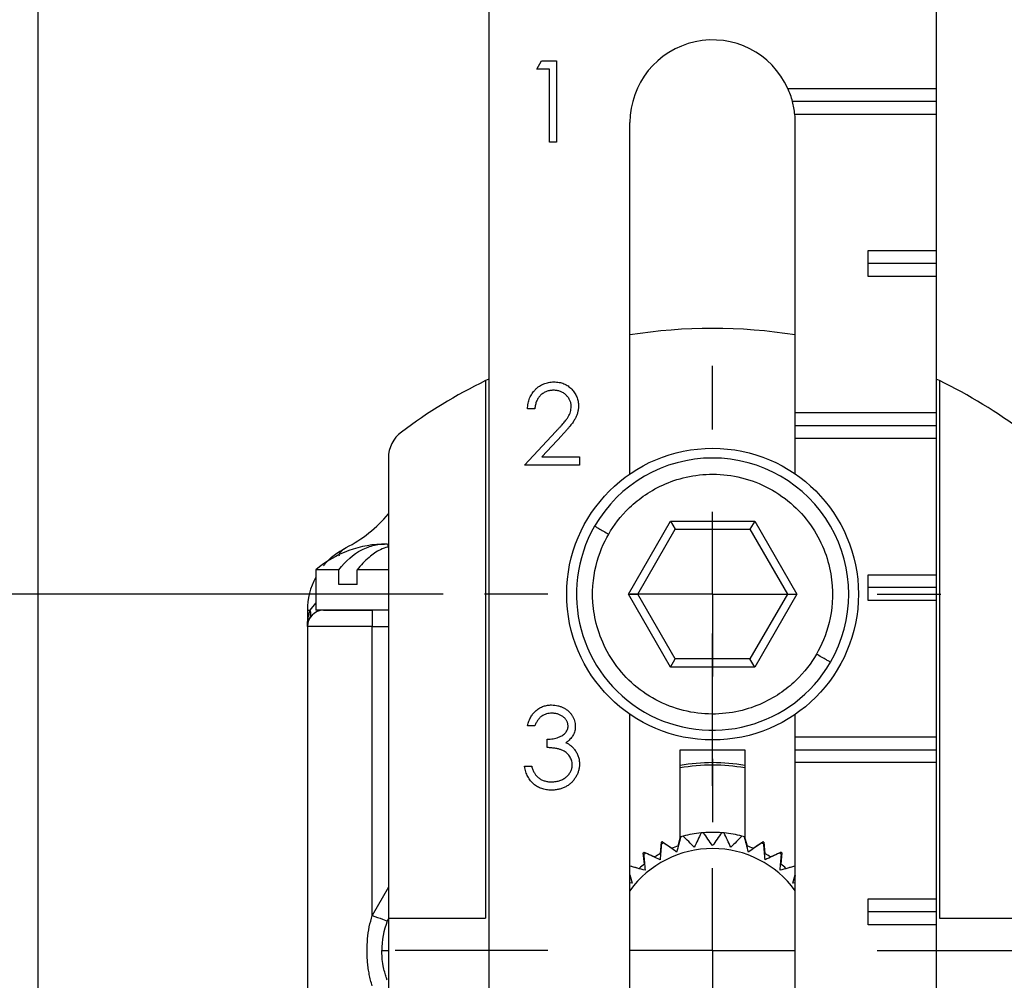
# Model space of a CAD drawing. Header units: millimetres. Extents: x 0 to 432, y 0 to 279.
# Tile 4 of 12: x 139 to 169, y 168 to 197. Entities that reach past the tile are written whole.
import ezdxf

# ---------------------------------------------------------------- set-up
doc = ezdxf.new("R2010")
doc.units = ezdxf.units.MM
doc.linetypes.add('CENTERX2', pattern=[20.32, 12.7, -2.54, 2.54, -2.54])
doc.layers.add('CENTER', color=40, linetype='CENTERX2')
doc.layers.add('DIMENSIONS', color=140, linetype='Continuous')
doc.styles.add('SLDTEXTSTYLE0', font='TXT', dxfattribs={"width": 0.75})
doc.dimstyles.new('SLDDIMSTYLE0', dxfattribs={"dimtxt": 3.5, "dimasz": 3.5, "dimexe": 0, "dimexo": 0.0625, "dimgap": 0.875, "dimtad": 0, "dimtih": 1, "dimtoh": 1, "dimdec": 1, "dimrnd": 1e-09, "dimzin": 12, "dimdsep": 46, "dimtxsty": 'SLDTEXTSTYLE0', "dimsah": 1, "dimcen": 0.09, "dimadec": 0, "dimazin": 3, "dimtfac": 1, "dimtdec": 1, "dimtofl": 0, "dimtmove": 0, "dimatfit": 3, "dimfxl": 0, "dimfrac": 2, "dimtolj": 1, "dimtzin": 12, "dimarcsym": 0})

# ---------------------------------------------------------------- blocks, each defined once
blk = doc.blocks.new('_D')
at = {"layer": 'DIMENSIONS'}
for p, q in [((169.111, 223.602), (199.944, 223.602)), ((196.769, 223.602), (196.769, 207.846)), ((196.769, 151.486), (196.769, 196.734)), ((181.528, 151.486), (199.944, 151.486))]:
    blk.add_line(p, q, dxfattribs=at)
for points in [[(196.769, 223.602), (195.769, 220.102), (197.769, 220.102)], [(196.769, 151.486), (197.769, 154.986), (195.769, 154.986)]]:
    blk.add_solid(points, dxfattribs=at)
at = {"layer": 'DIMENSIONS', "char_height": 3.5, "attachment_point": 1, "style": 'SLDTEXTSTYLE0'}
for s, insert in [('102 MAX.', (186.306, 206.802)), ('57 MIN.', (188.493, 201.245))]:
    blk.add_mtext(s, dxfattribs=dict(at, insert=insert))
blk = doc.blocks.new('_D_3')
at = {"layer": 'DIMENSIONS'}
for p, q in [((152.082, 214.852), (113.991, 214.852)), ((117.166, 214.852), (117.166, 193.213)), ((112.64, 186.892), (111.574, 186.892)), ((111.574, 186.892), (111.574, 181.336)), ((121.692, 186.892), (122.758, 186.892)), ((122.758, 186.892), (122.758, 181.336)), ((111.574, 181.336), (112.64, 181.336)), ((122.758, 181.336), (121.692, 181.336)), ((117.166, 158.986), (117.166, 180.625)), ((142.898, 158.986), (113.991, 158.986))]:
    blk.add_line(p, q, dxfattribs=at)
for points in [[(117.166, 214.852), (116.166, 211.352), (118.166, 211.352)], [(117.166, 158.986), (118.166, 162.486), (116.166, 162.486)]]:
    blk.add_solid(points, dxfattribs=at)
at = {"layer": 'DIMENSIONS', "char_height": 3.5, "attachment_point": 1, "style": 'SLDTEXTSTYLE0'}
for s, insert in [('55.9', (112.64, 192.115)), ('2.20', (112.64, 185.847))]:
    blk.add_mtext(s, dxfattribs=dict(at, insert=insert))
blk = doc.blocks.new('_D_4')
at = {"layer": 'DIMENSIONS'}
for p, q in [((159.892, 222.662), (159.892, 236.777)), ((180.768, 155.256), (180.768, 236.777)), ((159.892, 233.602), (180.768, 233.602)), ((180.768, 233.602), (188.108, 233.602)), ((192.244, 233.575), (191.177, 233.575)), ((191.177, 233.575), (191.177, 228.019)), ((201.295, 233.575), (202.361, 233.575)), ((202.361, 233.575), (202.361, 228.019)), ((191.177, 228.019), (192.244, 228.019)), ((202.361, 228.019), (201.295, 228.019))]:
    blk.add_line(p, q, dxfattribs=at)
for points in [[(159.892, 233.602), (163.392, 232.602), (163.392, 234.602)], [(180.768, 233.602), (177.268, 234.602), (177.268, 232.602)]]:
    blk.add_solid(points, dxfattribs=at)
at = {"layer": 'DIMENSIONS', "char_height": 3.5, "attachment_point": 1, "style": 'SLDTEXTSTYLE0'}
for s, insert in [('20.9', (192.244, 238.798)), ('0.82', (192.244, 232.531))]:
    blk.add_mtext(s, dxfattribs=dict(at, insert=insert))
blk = doc.blocks.new('_D_5')
at = {"layer": 'DIMENSIONS'}
for p, q in [((139.168, 155.256), (139.168, 236.777)), ((159.892, 222.662), (159.892, 236.777)), ((139.168, 233.602), (125.827, 233.602)), ((159.892, 233.602), (139.168, 233.602)), ((112.64, 233.575), (111.574, 233.575)), ((111.574, 233.575), (111.574, 228.019)), ((121.692, 233.575), (122.758, 233.575)), ((122.758, 233.575), (122.758, 228.019)), ((111.574, 228.019), (112.64, 228.019)), ((122.758, 228.019), (121.692, 228.019))]:
    blk.add_line(p, q, dxfattribs=at)
for points in [[(139.168, 233.602), (142.668, 232.602), (142.668, 234.602)], [(159.892, 233.602), (156.392, 234.602), (156.392, 232.602)]]:
    blk.add_solid(points, dxfattribs=at)
at = {"layer": 'DIMENSIONS', "char_height": 3.5, "attachment_point": 1, "style": 'SLDTEXTSTYLE0'}
for s, insert in [('20.7', (112.64, 238.798)), ('0.82', (112.64, 232.531))]:
    blk.add_mtext(s, dxfattribs=dict(at, insert=insert))
blk = doc.blocks.new('_D_10')
at = {"layer": 'DIMENSIONS'}
for p, q in [((152.082, 214.852), (127.434, 214.852)), ((130.609, 214.852), (130.609, 203.463)), ((126.083, 197.142), (125.016, 197.142)), ((125.016, 197.142), (125.016, 191.586)), ((135.134, 197.142), (136.201, 197.142)), ((136.201, 197.142), (136.201, 191.586)), ((125.016, 191.586), (126.083, 191.586)), ((136.201, 191.586), (135.134, 191.586)), ((130.609, 179.486), (130.609, 190.875)), ((151.658, 179.486), (127.434, 179.486))]:
    blk.add_line(p, q, dxfattribs=at)
for points in [[(130.609, 214.852), (129.609, 211.352), (131.609, 211.352)], [(130.609, 179.486), (131.609, 182.986), (129.609, 182.986)]]:
    blk.add_solid(points, dxfattribs=at)
at = {"layer": 'DIMENSIONS', "char_height": 3.5, "attachment_point": 1, "style": 'SLDTEXTSTYLE0'}
for s, insert in [('35.4', (126.083, 202.365)), ('1.39', (126.083, 196.097))]:
    blk.add_mtext(s, dxfattribs=dict(at, insert=insert))
blk = doc.blocks.new('SW_CENTERMARKSYMBOL_0')
at = {"layer": 'CENTER', "color": 0}
for p, q in [((0, 5.08), (0, 9.79)), ((0, 0), (0, 2.54)), ((-5.08, 0), (-9.79, 0)), ((0, 0), (-2.54, 0)), ((0, 0), (0, -2.54)), ((0, 0), (2.54, 0)), ((5.08, 0), (9.79, 0)), ((0, -5.08), (0, -9.79))]:
    blk.add_line(p, q, dxfattribs=at)
blk = doc.blocks.new('SW_CENTERMARKSYMBOL_3')
at = {"layer": 'CENTER', "color": 0}
for p, q in [((0, 5.08), (0, 7.04)), ((0, 0), (0, 2.54)), ((-5.08, 0), (-7.04, 0)), ((0, 0), (-2.54, 0)), ((0, 0), (0, -2.54)), ((0, 0), (2.54, 0)), ((5.08, 0), (7.04, 0)), ((0, -5.08), (0, -7.04))]:
    blk.add_line(p, q, dxfattribs=at)

msp = doc.modelspace()

# ---------------------------------------------------------------- linework, layer by layer
at = {"color": 7, "linetype": 'Continuous', "lineweight": 25}
for p, q in [((153.068, 199.307), (153.068, 143.586)), ((166.868, 199.307), (166.868, 195.086)), ((154.548, 195.679), (154.695, 195.936)), ((154.695, 195.936), (155.157, 195.936)), ((155.157, 195.936), (155.157, 193.436)), ((154.933, 195.679), (154.548, 195.679)), ((154.933, 193.436), (154.933, 195.679)), ((162.291, 195.086), (166.868, 195.086)), ((166.868, 195.086), (166.868, 194.686)), ((166.868, 194.686), (162.433, 194.686)), ((166.868, 194.686), (166.868, 194.286)), ((166.868, 194.286), (162.505, 194.286)), ((166.868, 194.286), (166.868, 190.086)), ((157.418, 183.193), (157.418, 194.036)), ((162.518, 185.086), (162.518, 194.036)), ((155.157, 193.436), (154.933, 193.436)), ((164.768, 190.086), (166.868, 190.086)), ((164.768, 189.286), (164.768, 190.086)), ((166.868, 190.086), (166.868, 189.686)), ((166.868, 189.686), (164.768, 189.686)), ((166.868, 189.686), (166.868, 189.286)), ((166.868, 189.286), (164.768, 189.286)), ((166.868, 189.286), (166.868, 185.086)), ((153.068, 186.121), (152.968, 186.073)), ((152.968, 186.073), (152.968, 169.486)), ((166.968, 186.073), (166.868, 186.121)), ((166.968, 186.073), (166.968, 169.486)), ((154.484, 185.2), (154.26, 185.2)), ((162.518, 185.086), (166.868, 185.086)), ((162.518, 184.686), (162.518, 185.086)), ((166.868, 185.086), (166.868, 184.686)), ((162.518, 184.686), (166.868, 184.686)), ((162.518, 184.286), (162.518, 184.686)), ((166.868, 184.686), (166.868, 184.286)), ((154.164, 183.469), (155.133, 184.504)), ((155.325, 184.393), (154.699, 183.725)), ((162.518, 183.193), (162.518, 184.286)), ((166.868, 184.286), (162.518, 184.286)), ((166.868, 184.286), (166.868, 180.086)), ((149.968, 183.686), (149.968, 169.486)), ((155.862, 183.469), (154.164, 183.469)), ((154.699, 183.725), (155.862, 183.725)), ((155.862, 183.725), (155.862, 183.469)), ((157.37, 179.486), (158.669, 181.736)), ((158.669, 181.736), (161.267, 181.736)), ((158.669, 181.736), (158.813, 181.486)), ((161.267, 181.736), (161.122, 181.486)), ((161.267, 181.736), (162.566, 179.486)), ((157.658, 179.486), (158.813, 181.486)), ((158.813, 181.486), (161.122, 181.486)), ((161.122, 181.486), (162.277, 179.486)), ((149.946, 181.033), (149.946, 180.939)), ((147.728, 180.236), (147.728, 178.986)), ((148.438, 180.236), (147.728, 180.236)), ((148.438, 179.786), (148.438, 180.236)), ((149.968, 180.236), (149.004, 180.236)), ((149.004, 179.786), (149.004, 180.236)), ((164.768, 180.086), (166.868, 180.086)), ((164.768, 179.286), (164.768, 180.086)), ((166.868, 180.086), (166.868, 179.686)), ((149.004, 179.786), (148.438, 179.786)), ((166.868, 179.686), (164.768, 179.686)), ((166.868, 179.686), (166.868, 179.286)), ((158.669, 177.236), (157.37, 179.486)), ((157.37, 179.486), (157.658, 179.486)), ((158.813, 177.486), (157.658, 179.486)), ((162.277, 179.486), (161.122, 177.486)), ((162.566, 179.486), (161.267, 177.236)), ((162.277, 179.486), (162.566, 179.486)), ((166.868, 179.286), (164.768, 179.286)), ((166.868, 179.286), (166.868, 175.086)), ((147.468, 178.986), (147.557, 178.986)), ((147.468, 178.986), (147.468, 178.486)), ((149.968, 178.986), (147.728, 178.986)), ((149.468, 178.986), (149.468, 178.486)), ((149.468, 178.486), (147.468, 178.486)), ((147.468, 178.486), (147.468, 158.986)), ((149.468, 169.575), (149.468, 178.486)), ((158.669, 177.236), (158.813, 177.486)), ((161.122, 177.486), (158.813, 177.486)), ((161.267, 177.236), (161.122, 177.486)), ((161.267, 177.236), (158.669, 177.236)), ((157.418, 149.136), (157.418, 175.778)), ((162.518, 175.086), (162.518, 175.778)), ((154.484, 175.425), (154.26, 175.425)), ((154.869, 174.752), (154.869, 175.009)), ((162.518, 175.086), (166.868, 175.086)), ((162.518, 174.686), (162.518, 175.086)), ((166.868, 175.086), (166.868, 174.686)), ((158.968, 174.686), (160.968, 174.686)), ((158.968, 171.956), (158.968, 174.686)), ((160.968, 174.686), (160.968, 171.956)), ((162.518, 174.686), (166.868, 174.686)), ((162.518, 174.286), (162.518, 174.686)), ((166.868, 174.686), (166.868, 174.286)), ((154.164, 174.175), (154.388, 174.175)), ((166.868, 174.286), (162.518, 174.286)), ((162.518, 165.086), (162.518, 174.286)), ((166.868, 174.286), (166.868, 170.086)), ((158.903, 171.715), (158.968, 171.956)), ((160.968, 171.956), (161.032, 171.715)), ((158.358, 171.481), (158.389, 171.832)), ((158.419, 171.846), (158.708, 171.643)), ((161.228, 171.643), (161.516, 171.846)), ((161.546, 171.832), (161.577, 171.481)), ((157.863, 171.156), (157.832, 171.507)), ((157.859, 171.526), (158.178, 171.377)), ((161.757, 171.377), (162.076, 171.526)), ((162.103, 171.507), (162.072, 171.156)), ((157.418, 171.099), (157.704, 171.022)), ((162.232, 171.022), (162.518, 171.099)), ((157.418, 170.824), (157.486, 170.568)), ((157.431, 170.75), (157.418, 170.8)), ((162.449, 170.568), (162.518, 170.824)), ((162.518, 170.8), (162.504, 170.75)), ((157.486, 170.568), (157.418, 170.574)), ((162.518, 170.574), (162.449, 170.568)), ((164.768, 170.086), (166.868, 170.086)), ((164.768, 169.286), (164.768, 170.086)), ((166.868, 170.086), (166.868, 169.686)), ((166.868, 169.686), (164.768, 169.686)), ((166.868, 169.686), (166.868, 169.286)), ((149.968, 169.486), (152.968, 169.486)), ((149.968, 169.486), (149.968, 156.686)), ((166.868, 169.286), (164.768, 169.286)), ((166.868, 169.286), (166.868, 165.086)), ((166.968, 169.486), (169.968, 169.486))]:
    msp.add_line(p, q, dxfattribs=at)
at = {"color": 8, "linetype": 'Continuous', "lineweight": 25}
for p, q in [((147.728, 180.008), (147.725, 180.01)), ((147.557, 178.986), (147.728, 179.207)), ((149.468, 178.486), (149.968, 178.486)), ((149.968, 170.442), (149.468, 169.575)), ((149.988, 169.496), (149.933, 169.401)), ((149.766, 168.486), (149.968, 168.486))]:
    msp.add_line(p, q, dxfattribs=at)
at = {"color": 7, "linetype": 'Continuous', "lineweight": 25, "flags": 128}
msp.add_lwpolyline([(149.468, 169.575), (149.553, 169.543), (149.635, 169.512), (149.712, 169.484), (149.781, 169.458), (149.839, 169.436), (149.885, 169.419), (149.917, 169.407), (149.933, 169.401)], dxfattribs=at)
at = {"color": 7, "linetype": 'Continuous', "lineweight": 25}
msp.add_circle((159.968, 179.486), 4.5, dxfattribs=at)
for centre, radius, start, end in [((159.968, 194.036), 2.55, 24.3157, 180), ((159.968, 194.036), 2.55, 14.7678, 24.3157), ((159.968, 194.036), 2.55, 5.6263, 14.7678), ((159.968, 194.036), 2.55, 360, 5.6263), ((159.968, 171.686), 16, 80.8294, 99.1706), ((159.968, 171.686), 16, 115.9445, 126.8699), ((159.968, 171.686), 16, 53.1301, 64.0555), ((150.968, 183.686), 1, 126.8699, 180), ((159.968, 179.486), 4.2, 330, 150), ((146.816, 184.586), 4.102, 296.7323, 320.2113), ((159.968, 179.486), 4.2, 150, 330), ((149.904, 177.663), 3.37, 90, 130.2375), ((149.635, 178.986), 2.168, 151.807, 180), ((147.968, 178.486), 0.5, 90, 180), ((147.257, 178.886), 0.316, 331.4754, 18.3166), ((159.968, 168.486), 5.8, 80.0718, 99.9282), ((159.968, 168.486), 5.725, 79.9404, 100.0596), ((159.968, 168.486), 3.65, 104.4009, 105.5991), ((159.968, 168.486), 3.65, 95.5991, 104.4009), ((159.968, 168.486), 3.65, 94.4009, 95.5991), ((159.968, 168.486), 3.65, 85.5991, 94.4009), ((159.968, 168.486), 3.65, 84.4009, 85.5991), ((159.968, 168.486), 3.65, 75.5991, 84.4009), ((159.968, 168.486), 3.65, 74.4009, 75.5991), ((159.968, 168.486), 3.15, 35.9506, 144.0494), ((159.968, 168.486), 3.7, 114.7471, 115.2529), ((159.968, 168.486), 3.65, 114.4009, 115.5991), ((159.968, 168.486), 3.4, 108.2485, 111.7515), ((159.968, 168.486), 3.4, 68.2485, 71.7515), ((159.968, 168.486), 3.65, 64.4009, 65.5991), ((159.968, 168.486), 3.7, 64.7471, 65.2529), ((159.968, 168.486), 3.7, 124.7471, 125.2529), ((159.968, 168.486), 3.65, 124.4009, 125.5991), ((159.968, 168.486), 3.4, 118.2485, 121.7515), ((159.968, 168.486), 3.4, 58.2485, 61.7515), ((159.968, 168.486), 3.65, 54.4009, 55.5991), ((159.968, 168.486), 3.7, 54.7471, 55.2529), ((159.968, 168.486), 3.4, 128.2485, 131.7515), ((159.968, 168.486), 3.4, 48.2485, 51.7515)]:
    msp.add_arc(centre, radius, start, end, dxfattribs=at)
for points, knots in [([(154.26, 185.2), (154.261, 185.229), (154.264, 185.288), (154.278, 185.373), (154.297, 185.455), (154.324, 185.532), (154.358, 185.605), (154.398, 185.674), (154.446, 185.739), (154.501, 185.799), (154.56, 185.854), (154.624, 185.902), (154.691, 185.942), (154.761, 185.976), (154.835, 186.001), (154.912, 186.02), (154.992, 186.031), (155.047, 186.032), (155.075, 186.033)], [0, 0, 0, 0, 0.068791, 0.135103, 0.198979, 0.261904, 0.323495, 0.385195, 0.446969, 0.509765, 0.572251, 0.633405, 0.693251, 0.752583, 0.812579, 0.873275, 0.93555, 1, 1, 1, 1]), ([(155.075, 186.033), (155.103, 186.032), (155.156, 186.031), (155.235, 186.02), (155.31, 186.003), (155.381, 185.98), (155.447, 185.948), (155.51, 185.909), (155.569, 185.865), (155.622, 185.812), (155.671, 185.756), (155.713, 185.697), (155.75, 185.635), (155.78, 185.571), (155.802, 185.504), (155.819, 185.435), (155.828, 185.363), (155.83, 185.315), (155.83, 185.29)], [0, 0, 0, 0, 0.069475, 0.136517, 0.200789, 0.26383, 0.325735, 0.387291, 0.449509, 0.512968, 0.576275, 0.63758, 0.697903, 0.757172, 0.816599, 0.876653, 0.93729, 1, 1, 1, 1]), ([(155.064, 185.777), (155.044, 185.776), (155.006, 185.775), (154.949, 185.768), (154.896, 185.756), (154.844, 185.739), (154.795, 185.718), (154.749, 185.692), (154.705, 185.661), (154.664, 185.625), (154.627, 185.586), (154.593, 185.542), (154.564, 185.494), (154.539, 185.443), (154.519, 185.387), (154.503, 185.328), (154.491, 185.265), (154.486, 185.222), (154.484, 185.2)], [0, 0, 0, 0, 0.064439, 0.126547, 0.186887, 0.245878, 0.304041, 0.362191, 0.420976, 0.48066, 0.5406, 0.600689, 0.661936, 0.724443, 0.789038, 0.856314, 0.926352, 1, 1, 1, 1]), ([(155.606, 185.27), (155.606, 185.287), (155.605, 185.32), (155.597, 185.37), (155.585, 185.417), (155.568, 185.463), (155.545, 185.507), (155.518, 185.549), (155.486, 185.59), (155.449, 185.627), (155.409, 185.662), (155.366, 185.693), (155.321, 185.719), (155.274, 185.74), (155.225, 185.756), (155.173, 185.768), (155.119, 185.775), (155.082, 185.776), (155.064, 185.777)], [0, 0, 0, 0, 0.061965, 0.122122, 0.180988, 0.239933, 0.299906, 0.359989, 0.421776, 0.486576, 0.551535, 0.615018, 0.677259, 0.73973, 0.80305, 0.866495, 0.931973, 1, 1, 1, 1]), ([(155.83, 185.29), (155.829, 185.255), (155.827, 185.186), (155.806, 185.085), (155.774, 184.986), (155.736, 184.907), (155.697, 184.843), (155.662, 184.791), (155.621, 184.734), (155.573, 184.674), (155.52, 184.609), (155.461, 184.541), (155.395, 184.468), (155.349, 184.419), (155.325, 184.393)], [0, 0, 0, 0, 0.098702, 0.195672, 0.292422, 0.391343, 0.444462, 0.504229, 0.570352, 0.642546, 0.722288, 0.807921, 0.90047, 1, 1, 1, 1]), ([(155.133, 184.504), (155.157, 184.528), (155.202, 184.576), (155.266, 184.645), (155.324, 184.709), (155.375, 184.768), (155.42, 184.822), (155.459, 184.871), (155.49, 184.916), (155.524, 184.968), (155.557, 185.031), (155.586, 185.109), (155.603, 185.189), (155.605, 185.243), (155.606, 185.27)], [0, 0, 0, 0, 0.110803, 0.212829, 0.306101, 0.390647, 0.466924, 0.534481, 0.593587, 0.644557, 0.7362, 0.825024, 0.911986, 1, 1, 1, 1]), ([(156.763, 181.336), (156.917, 181.603), (157.124, 181.886), (157.695, 182.432), (158.06, 182.694), (158.741, 182.985), (158.989, 183.064), (159.52, 183.168), (159.802, 183.193), (160.382, 183.174), (160.68, 183.129), (161.264, 182.964), (161.551, 182.844), (162.085, 182.536), (162.332, 182.348), (162.767, 181.924), (162.954, 181.689), (163.261, 181.196), (163.381, 180.939), (163.556, 180.428), (163.612, 180.173), (163.7, 179.438), (163.655, 178.99), (163.468, 178.223), (163.326, 177.903), (163.172, 177.636)], [0, 0, 0, 0, 0.125, 0.125, 0.25, 0.25, 0.3125, 0.3125, 0.375, 0.375, 0.4375, 0.4375, 0.5, 0.5, 0.5625, 0.5625, 0.625, 0.625, 0.6875, 0.6875, 0.75, 0.75, 0.875, 0.875, 1, 1, 1, 1]), ([(163.172, 177.636), (163.018, 177.369), (162.811, 177.085), (162.241, 176.54), (161.875, 176.277), (161.194, 175.986), (160.946, 175.907), (160.415, 175.803), (160.133, 175.778), (159.553, 175.797), (159.255, 175.842), (158.671, 176.007), (158.385, 176.127), (157.851, 176.435), (157.603, 176.623), (157.168, 177.047), (156.981, 177.283), (156.674, 177.775), (156.554, 178.032), (156.379, 178.544), (156.324, 178.798), (156.235, 179.533), (156.28, 179.981), (156.467, 180.748), (156.609, 181.069), (156.763, 181.336)], [0, 0, 0, 0, 0.125, 0.125, 0.25, 0.25, 0.3125, 0.3125, 0.375, 0.375, 0.4375, 0.4375, 0.5, 0.5, 0.5625, 0.5625, 0.625, 0.625, 0.6875, 0.6875, 0.75, 0.75, 0.875, 0.875, 1, 1, 1, 1]), ([(156.33, 181.586), (156.33, 181.586), (156.34, 181.58), (156.382, 181.556), (156.415, 181.537), (156.499, 181.488), (156.551, 181.458), (156.657, 181.397), (156.712, 181.365), (156.763, 181.336)], [0, 0, 0, 0, 0.25, 0.25, 0.5, 0.5, 0.75, 0.75, 1, 1, 1, 1]), ([(148.438, 180.236), (148.647, 180.508), (148.889, 180.717), (149.272, 180.917), (149.404, 180.965), (149.674, 181.025), (149.81, 181.035), (149.946, 181.033)], [0, 0, 0, 0, 0.5, 0.5, 0.75, 0.75, 1, 1, 1, 1]), ([(147.966, 180.36), (147.986, 180.387), (148.065, 180.491), (148.285, 180.701), (148.533, 180.847), (148.66, 180.922)], [0, 0, 0, 0, 0.146762, 0.560818, 1, 1, 1, 1]), ([(149.946, 180.939), (149.87, 180.914), (149.67, 180.849), (149.414, 180.667), (149.178, 180.449), (149.062, 180.307), (149.004, 180.236)], [0, 0, 0, 0, 0.2208168, 0.5809993, 0.789407, 1, 1, 1, 1]), ([(147.468, 178.486), (147.468, 178.521), (147.47, 178.584), (147.478, 178.669), (147.492, 178.762), (147.515, 178.867), (147.544, 178.948), (147.557, 178.986)], [0, 0, 0, 0, 0.207906, 0.374187, 0.498842, 0.764799, 1, 1, 1, 1]), ([(163.605, 177.386), (163.605, 177.386), (163.596, 177.391), (163.553, 177.415), (163.52, 177.434), (163.436, 177.483), (163.385, 177.513), (163.278, 177.574), (163.223, 177.606), (163.172, 177.636)], [0, 0, 0, 0, 0.25, 0.25, 0.5, 0.5, 0.75, 0.75, 1, 1, 1, 1]), ([(154.26, 175.425), (154.266, 175.45), (154.278, 175.5), (154.303, 175.57), (154.33, 175.636), (154.362, 175.698), (154.397, 175.756), (154.438, 175.808), (154.482, 175.857), (154.53, 175.901), (154.581, 175.94), (154.635, 175.973), (154.691, 176.002), (154.749, 176.026), (154.81, 176.044), (154.873, 176.057), (154.938, 176.065), (154.982, 176.066), (155.004, 176.066)], [0, 0, 0, 0, 0.072625, 0.141977, 0.208985, 0.273957, 0.336889, 0.398745, 0.460116, 0.520825, 0.580994, 0.640152, 0.698622, 0.757271, 0.816427, 0.876254, 0.937165, 1, 1, 1, 1]), ([(155.004, 176.066), (155.037, 176.065), (155.101, 176.063), (155.196, 176.046), (155.288, 176.017), (155.375, 175.979), (155.455, 175.931), (155.527, 175.873), (155.589, 175.808), (155.642, 175.736), (155.682, 175.659), (155.712, 175.58), (155.731, 175.499), (155.733, 175.444), (155.734, 175.417)], [0, 0, 0, 0, 0.090254, 0.17854, 0.266093, 0.354631, 0.441886, 0.525747, 0.608114, 0.690197, 0.770821, 0.848326, 0.924012, 1, 1, 1, 1]), ([(155.007, 175.81), (154.979, 175.809), (154.923, 175.807), (154.843, 175.79), (154.768, 175.763), (154.711, 175.73), (154.669, 175.699), (154.639, 175.671), (154.61, 175.64), (154.583, 175.604), (154.555, 175.565), (154.531, 175.522), (154.506, 175.475), (154.492, 175.442), (154.484, 175.425)], [0, 0, 0, 0, 0.122712, 0.239685, 0.351816, 0.463766, 0.520818, 0.579448, 0.640604, 0.705298, 0.773634, 0.844669, 0.920057, 1, 1, 1, 1]), ([(155.51, 175.418), (155.51, 175.431), (155.509, 175.457), (155.502, 175.495), (155.49, 175.532), (155.475, 175.567), (155.455, 175.601), (155.43, 175.634), (155.401, 175.665), (155.367, 175.694), (155.331, 175.722), (155.292, 175.745), (155.25, 175.765), (155.206, 175.782), (155.159, 175.794), (155.111, 175.803), (155.06, 175.809), (155.025, 175.81), (155.007, 175.81)], [0, 0, 0, 0, 0.055275, 0.109966, 0.163247, 0.218076, 0.273301, 0.330909, 0.390995, 0.454176, 0.518862, 0.583311, 0.648517, 0.715031, 0.782502, 0.852323, 0.924928, 1, 1, 1, 1]), ([(154.869, 175.009), (154.9, 175.009), (154.96, 175.01), (155.049, 175.023), (155.134, 175.04), (155.212, 175.066), (155.284, 175.097), (155.347, 175.132), (155.399, 175.172), (155.44, 175.216), (155.471, 175.264), (155.494, 175.313), (155.507, 175.365), (155.509, 175.4), (155.51, 175.418)], [0, 0, 0, 0, 0.110166, 0.215787, 0.318027, 0.417574, 0.51165, 0.596162, 0.672935, 0.74367, 0.810677, 0.874059, 0.936696, 1, 1, 1, 1]), ([(155.734, 175.417), (155.733, 175.39), (155.732, 175.339), (155.718, 175.263), (155.695, 175.192), (155.663, 175.125), (155.621, 175.062), (155.57, 175.004), (155.511, 174.95), (155.466, 174.918), (155.442, 174.902)], [0, 0, 0, 0, 0.128068, 0.250608, 0.37063, 0.490072, 0.610375, 0.734313, 0.863217, 1, 1, 1, 1]), ([(155.638, 174.223), (155.637, 174.247), (155.635, 174.293), (155.618, 174.362), (155.591, 174.427), (155.552, 174.49), (155.506, 174.547), (155.451, 174.599), (155.388, 174.641), (155.33, 174.671), (155.279, 174.691), (155.235, 174.704), (155.186, 174.715), (155.132, 174.726), (155.074, 174.735), (155.01, 174.742), (154.941, 174.748), (154.893, 174.751), (154.869, 174.752)], [0, 0, 0, 0, 0.066909, 0.133485, 0.201035, 0.271234, 0.34288, 0.413836, 0.485977, 0.56023, 0.599884, 0.644055, 0.691892, 0.744688, 0.801492, 0.862858, 0.929328, 1, 1, 1, 1]), ([(155.442, 174.902), (155.469, 174.89), (155.522, 174.864), (155.593, 174.814), (155.659, 174.757), (155.695, 174.712), (155.713, 174.689)], [0, 0, 0, 0, 0.25388, 0.503009, 0.750291, 1, 1, 1, 1]), ([(155.713, 174.689), (155.725, 174.673), (155.749, 174.64), (155.779, 174.587), (155.805, 174.534), (155.826, 174.479), (155.842, 174.423), (155.854, 174.365), (155.861, 174.305), (155.862, 174.265), (155.862, 174.245)], [0, 0, 0, 0, 0.128136, 0.254173, 0.378112, 0.501712, 0.623986, 0.747096, 0.872875, 1, 1, 1, 1]), ([(154.998, 173.438), (154.971, 173.439), (154.918, 173.44), (154.841, 173.448), (154.767, 173.464), (154.697, 173.484), (154.63, 173.51), (154.566, 173.542), (154.506, 173.581), (154.449, 173.625), (154.397, 173.674), (154.349, 173.73), (154.306, 173.791), (154.268, 173.857), (154.234, 173.929), (154.206, 174.006), (154.181, 174.088), (154.17, 174.146), (154.164, 174.175)], [0, 0, 0, 0, 0.065541, 0.128963, 0.190377, 0.250092, 0.308548, 0.366398, 0.424542, 0.48317, 0.542243, 0.601739, 0.662506, 0.724856, 0.789128, 0.856346, 0.926295, 1, 1, 1, 1]), ([(154.388, 174.175), (154.394, 174.156), (154.405, 174.119), (154.425, 174.065), (154.447, 174.015), (154.47, 173.97), (154.495, 173.928), (154.523, 173.892), (154.552, 173.858), (154.573, 173.839), (154.584, 173.83)], [0, 0, 0, 0, 0.14977, 0.291316, 0.425966, 0.55216, 0.671527, 0.786122, 0.895325, 1, 1, 1, 1]), ([(155.862, 174.245), (155.861, 174.21), (155.859, 174.14), (155.836, 174.037), (155.8, 173.936), (155.75, 173.84), (155.689, 173.749), (155.616, 173.668), (155.532, 173.599), (155.438, 173.541), (155.337, 173.495), (155.229, 173.462), (155.115, 173.442), (155.037, 173.439), (154.998, 173.438)], [0, 0, 0, 0, 0.079648, 0.158922, 0.239619, 0.322609, 0.406035, 0.487602, 0.569685, 0.653036, 0.737436, 0.822478, 0.909748, 1, 1, 1, 1]), ([(155.002, 173.695), (155.025, 173.695), (155.071, 173.696), (155.137, 173.704), (155.201, 173.715), (155.261, 173.733), (155.317, 173.755), (155.369, 173.783), (155.418, 173.815), (155.464, 173.852), (155.504, 173.892), (155.54, 173.934), (155.571, 173.978), (155.595, 174.024), (155.615, 174.071), (155.628, 174.121), (155.637, 174.171), (155.638, 174.206), (155.638, 174.223)], [0, 0, 0, 0, 0.076072, 0.148752, 0.218403, 0.28576, 0.350598, 0.414964, 0.478069, 0.541761, 0.60435, 0.664075, 0.721464, 0.777587, 0.832644, 0.887844, 0.94346, 1, 1, 1, 1]), ([(154.584, 173.83), (154.598, 173.819), (154.626, 173.797), (154.671, 173.77), (154.719, 173.746), (154.771, 173.728), (154.824, 173.712), (154.881, 173.702), (154.94, 173.695), (154.981, 173.695), (155.002, 173.695)], [0, 0, 0, 0, 0.118271, 0.236178, 0.355663, 0.475904, 0.600127, 0.728608, 0.861313, 1, 1, 1, 1]), ([(149.468, 167.396), (149.451, 167.455), (149.417, 167.572), (149.378, 167.752), (149.347, 167.932), (149.325, 168.115), (149.312, 168.299), (149.306, 168.546), (149.321, 168.854), (149.372, 169.22), (149.436, 169.457), (149.468, 169.575)], [0, 0, 0, 0, 0.083142, 0.166069, 0.248978, 0.332068, 0.415535, 0.499574, 0.667271, 0.833549, 1, 1, 1, 1]), ([(149.933, 167.57), (149.921, 167.603), (149.892, 167.685), (149.848, 167.834), (149.802, 168.038), (149.771, 168.261), (149.768, 168.417), (149.766, 168.486)], [0, 0, 0, 0, 0.111215, 0.278531, 0.500438, 0.779982, 1, 1, 1, 1])]:
    msp.add_open_spline(points, degree=3, knots=knots, dxfattribs=at)
at = {"color": 8, "linetype": 'Continuous', "lineweight": 25}
msp.add_open_spline([(148.455, 180.662), (148.451, 180.679), (148.428, 180.759), (148.559, 180.851), (148.66, 180.922)], degree=3, knots=[0, 0, 0, 0, 0.2217151, 1, 1, 1, 1], dxfattribs=at)
at = {"color": 7, "linetype": 'Continuous', "lineweight": 25}
for points in [[(147.968, 178.986), (147.968, 178.986), (148.64, 178.986), (149.468, 178.986)], [(158.986, 172.001), (158.944, 171.845), (158.902, 171.688), (158.86, 171.529)], [(159.405, 171.676), (159.289, 171.792), (159.174, 171.907), (159.06, 172.021)], [(159.611, 172.118), (159.543, 171.972), (159.475, 171.825), (159.405, 171.676)], [(159.968, 171.725), (159.873, 171.86), (159.78, 171.993), (159.688, 172.125)], [(160.248, 172.125), (160.155, 171.993), (160.062, 171.86), (159.968, 171.725)], [(160.53, 171.676), (160.461, 171.825), (160.392, 171.972), (160.324, 172.118)], [(160.875, 172.021), (160.761, 171.907), (160.646, 171.792), (160.53, 171.676)], [(161.075, 171.529), (161.033, 171.688), (160.991, 171.845), (160.949, 172.001)], [(158.391, 171.777), (158.376, 171.617), (158.362, 171.455), (158.348, 171.291)], [(158.86, 171.529), (158.725, 171.624), (158.592, 171.717), (158.46, 171.81)], [(161.475, 171.81), (161.343, 171.717), (161.21, 171.624), (161.075, 171.529)], [(161.587, 171.291), (161.573, 171.455), (161.559, 171.617), (161.545, 171.777)], [(157.843, 171.453), (157.857, 171.293), (157.871, 171.131), (157.885, 170.967)], [(158.348, 171.291), (158.199, 171.36), (158.052, 171.429), (157.905, 171.497)], [(162.03, 171.497), (161.884, 171.429), (161.736, 171.36), (161.587, 171.291)], [(162.05, 170.967), (162.064, 171.131), (162.078, 171.293), (162.092, 171.453)], [(157.885, 170.967), (157.727, 171.01), (157.569, 171.052), (157.414, 171.093)], [(162.521, 171.093), (162.366, 171.052), (162.209, 171.01), (162.05, 170.967)], [(149.933, 169.401), (149.823, 169.108), (149.766, 168.799), (149.766, 168.486)]]:
    msp.add_open_spline(points, degree=3, dxfattribs=at)

# ---------------------------------------------------------------- block references
at = {"layer": 'CENTER'}
for name, p in [('SW_CENTERMARKSYMBOL_3', (159.968, 179.486)), ('SW_CENTERMARKSYMBOL_0', (159.968, 168.486))]:
    msp.add_blockref(name, p, dxfattribs=at)

# ---------------------------------------------------------------- dimensions: what is measured, and where the dimension line sits
at = {"layer": 'DIMENSIONS'}
for base, p2, picture, middle in [((139.168, 233.602), (139.168, 153.986), '_D_5', (117.166, 233.602)), ((180.768, 233.602), (180.768, 153.986), '_D_4', (196.769, 233.602))]:
    dim = msp.add_linear_dim(base=base, p1=(159.892, 221.392), p2=p2, dimstyle='SLDDIMSTYLE0', dxfattribs=at)
    dim.commit()
    dim.dimension.update_dxf_attribs({"geometry": picture, "text_midpoint": middle, "dimtype": 160})
dim = msp.add_linear_dim(base=(196.769, 151.486), p1=(167.841, 223.602), p2=(180.258, 151.486), angle=90, text='102 MAX.\\P57 MIN.', dimstyle='SLDDIMSTYLE0', dxfattribs=at)
dim.commit()
dim.dimension.update_dxf_attribs({"geometry": '_D', "text_midpoint": (196.769, 202.29), "dimtype": 160})
for base, p1, p2, picture, middle in [((117.166, 214.852), (144.168, 158.986), (153.352, 214.852), '_D_3', (117.166, 186.919)), ((130.609, 179.486), (153.352, 214.852), (152.928, 179.486), '_D_10', (130.609, 197.169))]:
    dim = msp.add_linear_dim(base=base, p1=p1, p2=p2, angle=90, dimstyle='SLDDIMSTYLE0', dxfattribs=at)
    dim.commit()
    dim.dimension.update_dxf_attribs({"geometry": picture, "text_midpoint": middle, "dimtype": 160})

doc.saveas('drawing.dxf')
